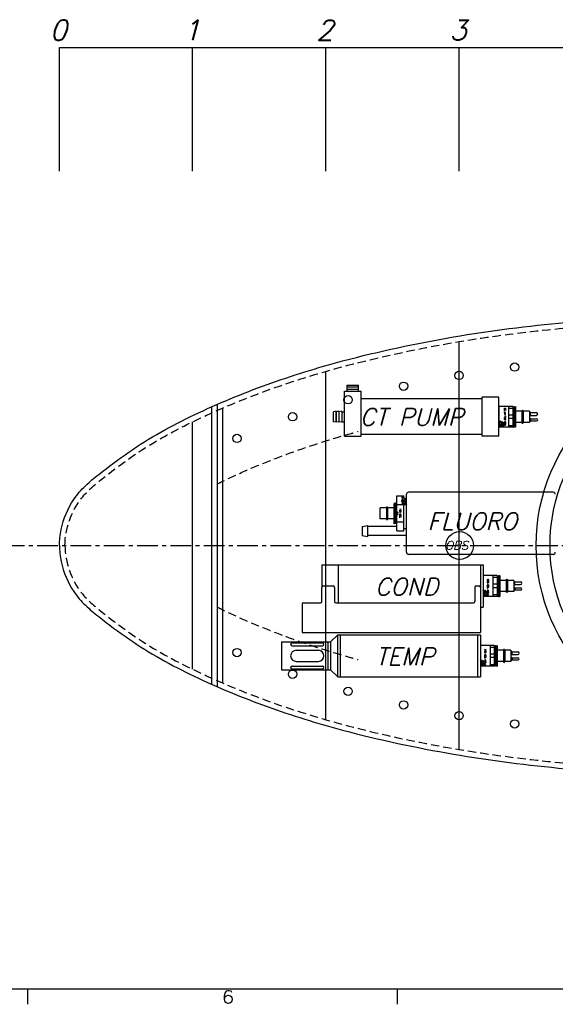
# Model space of a CAD drawing. Extents: x -181 to 162, y 84 to 272.
# Tile 11 of 85: x -98 to -74, y 85 to 129. Entities that reach past the tile are written whole.
import ezdxf
from ezdxf.enums import TextEntityAlignment as Align

# ---------------------------------------------------------------- set-up
doc = ezdxf.new("R2010")
doc.units = 0
doc.header["$LTSCALE"] = 1.5
doc.header["$MEASUREMENT"] = 0
doc.linetypes.add('CENTER', pattern=[2, 1.25, -0.25, 0.25, -0.25])
doc.linetypes.add('HIDDEN', pattern=[0.375, 0.25, -0.125])
doc.layers.get('0').update_dxf_attribs({"linetype": 'CONTINUOUS'})
doc.layers.get('DEFPOINTS').update_dxf_attribs({"linetype": 'CONTINUOUS'})
for name, color, linetype in [('DIM', 1, 'CONTINUOUS'), ('HULL', 7, 'CONTINUOUS'), ('SENSOR_C', 132, 'CONTINUOUS'), ('SENSOR_CT_PUMP', 201, 'CONTINUOUS'), ('SENSOR_FLUORO', 122, 'CONTINUOUS'), ('SENSOR_OBS', 11, 'CONTINUOUS'), ('SENSOR_T', 204, 'CONTINUOUS'), ('SPHERE_FORW', 7, 'CONTINUOUS'), ('STATION1', 134, 'CONTINUOUS'), ('STATION2', 136, 'CONTINUOUS'), ('STATION3', 138, 'CONTINUOUS'), ('TTLBOX', 111, 'CONTINUOUS')]:
    doc.layers.add(name, color=color, linetype=linetype)
doc.styles.add('78ROM', font='ROMAND', dxfattribs={"width": 0.75, "height": 0.078})
doc.styles.add('ENGR', font='Romans', dxfattribs={"oblique": 15})
doc.styles.add('ROMAND', font='Romand', dxfattribs={"height": 0.1})
doc.dimstyles.get("Standard").update_dxf_attribs({"dimtxt": 0.18, "dimasz": 0.18, "dimexe": 0.18, "dimexo": 0.0625, "dimgap": 0.09, "dimtad": 0, "dimtih": 1, "dimtoh": 1, "dimdec": 4, "dimzin": 0, "dimtxsty": 'STANDARD', "dimcen": 0.09, "dimazin": 3, "dimtfac": 1, "dimtdec": 4, "dimtofl": 0, "dimtmove": 0, "dimatfit": 3, "dimtolj": 1, "dimtzin": 0})

# ---------------------------------------------------------------- blocks, each defined once
blk = doc.blocks.new('BORDER')
at = {"layer": 'TTLBOX'}
for p, q in [((-20.75, 0), (0, 0)), ((-15.5625, 0), (-15.5625, -0.125)), ((-13.1337, 0), (-13.1337, -0.125))]:
    blk.add_line(p, q, dxfattribs=at)
at = {"layer": 'TTLBOX', "style": 'ROMAND'}
blk.add_text('6', height=0.1, dxfattribs=at).set_placement((-14.2454, -0.1161), align=Align.CENTER)
blk = doc.blocks.new('BBORDER')
at = {"layer": 'TTLBOX', "xscale": 0.7619047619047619, "yscale": 0.625, "zscale": 0.7619047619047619}
blk.add_blockref('BORDER', (0, 0), dxfattribs=at)
blk = doc.blocks.new('*X2')
at = {"color": 0}
for p, q in [((2.505, 2.152), (2.583, 2.23)), ((2.52, 2.255), (2.589, 2.324)), ((2.614, 2.26), (2.709, 2.355)), ((2.702, 2.26), (2.763, 2.322)), ((2.727, 2.197), (2.855, 2.325)), ((2.769, 2.15), (2.806, 2.187))]:
    blk.add_line(p, q, dxfattribs=at)
blk = doc.blocks.new('*D13')
at = {"color": 0, "linetype": 'BYBLOCK'}
for start, end in [(36.0828, 54.4378), (5.5622, 24.2706)]:
    blk.add_arc((-66.612, 105.266), 11.129, start, end, dxfattribs=at)
for points in [[(-60.237, 114.168), (-60.042, 114.471), (-61.047, 114.904)], [(-55.355, 106.353), (-55.715, 106.336), (-55.482, 105.266)]]:
    blk.add_solid(points, dxfattribs=at)
at = {"layer": 'DEFPOINTS', "color": 0, "linetype": 'BYBLOCK'}
for p in [(-60.173, 116.418), (-56.154, 109.072), (-100.578, 105.266), (-66.612, 105.266), (0.489, 105.266)]:
    blk.add_point(p, dxfattribs=at)
at = {"color": 0, "linetype": 'BYBLOCK', "insert": (-56.973, 110.831), "char_height": 0.9, "attachment_point": 5, "style": 'ENGR'}
blk.add_mtext('\\A1;60°', dxfattribs=at)
blk = doc.blocks.new('*D14')
at = {"color": 0, "linetype": 'BYBLOCK'}
for p, q in [((-46.001, 114.101), (-53.514, 123.522)), ((-47.049, 105.266), (-62.306, 105.266))]:
    blk.add_line(p, q, dxfattribs=at)
for centre, radius, start, end in [((-38.956, 105.266), 23.215, 128.9046, 153.9462), ((-38.956, 105.266), 23.215, 154.6242, 179.6668), ((-66.612, 105.266), 11.169, 335.7097, 354.4574), ((-66.612, 105.266), 11.169, 305.5426, 323.9394)]:
    blk.add_arc(centre, radius, start, end, dxfattribs=at)
for points in [[(-53.549, 123.35), (-53.521, 123.314), (-53.43, 123.417)], [(-62.148, 105.401), (-62.193, 105.401), (-62.171, 105.266)], [(-55.675, 104.196), (-55.315, 104.179), (-55.443, 105.266)], [(-60.022, 96.027), (-60.217, 96.33), (-61.027, 95.594)]]:
    blk.add_solid(points, dxfattribs=at)
at = {"layer": 'DEFPOINTS', "color": 0, "linetype": 'BYBLOCK'}
for p in [(-58.137, 118.344), (-45.943, 114.027), (-100.578, 105.266), (-66.612, 105.266), (-46.956, 105.266), (-38.956, 105.266), (-38.956, 105.266), (0.489, 105.266), (-58.056, 98.087), (-60.173, 94.114)]:
    blk.add_point(p, dxfattribs=at)
at = {"color": 0, "linetype": 'BYBLOCK', "attachment_point": 5, "style": 'ENGR'}
for s, insert, char_height in [('\\A1;51.4286°', (-59.872, 115.339), 0.1125), ('\\A1;60°', (-56.939, 99.682), 0.9)]:
    blk.add_mtext(s, dxfattribs=dict(at, insert=insert, char_height=char_height))

msp = doc.modelspace()

# ---------------------------------------------------------------- linework, layer by layer
at = {"layer": 'HULL', "color": 1}
for p, q in [((-96.57802, 127.68117), (-6.57802, 127.68117)), ((-96.57802, 122.1153), (-96.57802, 127.68117)), ((-90.57802, 122.1153), (-90.57802, 127.68117)), ((-84.57802, 122.1153), (-84.57802, 127.68117)), ((-78.57802, 122.1153), (-78.57802, 127.68117))]:
    msp.add_line(p, q, dxfattribs=at)
at = {"layer": 'HULL'}
for p, q in [((-89.72697, 111.50788), (-89.72697, 99.02405)), ((-89.47697, 111.61826), (-89.47697, 98.91366)), ((-89.22697, 111.45396), (-89.22697, 99.07797)), ((-96.57802, 105.27012), (-96.57802, 105.26181))]:
    msp.add_line(p, q, dxfattribs=at)
at = {"layer": 'HULL', "color": 1, "linetype": 'CENTER', "ltscale": 0.5}
msp.add_line((-100.57806, 105.26596), (0.48946, 105.26596), dxfattribs=at)
at = {"layer": 'HULL'}
for centre in [(-76.07806, 113.29807), (-78.57806, 112.92375), (-81.07806, 112.43911), (-83.57806, 111.82856), (-86.07806, 111.06165), (-88.57806, 110.08662), (-88.57806, 100.44531), (-86.07806, 99.47028), (-83.57806, 98.70337), (-81.07806, 98.09282), (-78.57806, 97.60817), (-76.07806, 97.23386)]:
    msp.add_circle(centre, 0.1875, dxfattribs=at)
for points, knots in [([(-96.57802, 105.27012), (-96.57402, 105.51094), (-96.54567, 105.75349), (-96.39302, 106.4702), (-96.20148, 106.93372), (-95.77609, 107.56596), (-95.59525, 107.77167), (-95.2119, 108.13952), (-95.00902, 108.30493), (-94.36185, 108.8148), (-93.91301, 109.15187), (-92.98454, 109.79332), (-92.50429, 110.09408), (-91.51916, 110.64847), (-91.01581, 110.90459), (-89.43475, 111.65991), (-88.33632, 112.11239), (-86.10291, 112.91787), (-84.96838, 113.2684), (-82.17932, 114.01541), (-80.51404, 114.36808), (-77.16347, 114.9411), (-75.47632, 115.15379), (-72.09576, 115.47027), (-70.40239, 115.58133), (-67.01223, 115.72055), (-65.31699, 115.74673), (-63.48305, 115.76058), (-63.34296, 115.76157), (-63.20288, 115.7625)], [0, 0, 0, 0, 0.67198105, 0.67198105, 2.01594316, 2.01594316, 2.7725624, 2.7725624, 3.52918163, 3.52918163, 5.20334001, 5.20334001, 6.87749839, 6.87749839, 8.55165677, 8.55165677, 12.08932424, 12.08932424, 15.6269917, 15.6269917, 20.70402292, 20.70402292, 25.78105413, 25.78105413, 30.85808535, 30.85808535, 35.93511657, 35.93511657, 36.35501756, 36.35501756, 36.35501756, 36.35501756]), ([(-96.57802, 105.26181), (-96.57402, 105.02099), (-96.54567, 104.77843), (-96.39302, 104.06172), (-96.20148, 103.59821), (-95.77609, 102.96597), (-95.59525, 102.76026), (-95.2119, 102.39241), (-95.00902, 102.227), (-94.36185, 101.71713), (-93.91301, 101.38006), (-92.98454, 100.73861), (-92.50429, 100.43785), (-91.51916, 99.88346), (-91.01581, 99.62734), (-89.43475, 98.87202), (-88.33632, 98.41953), (-86.10291, 97.61406), (-84.96838, 97.26352), (-82.17932, 96.51652), (-80.51404, 96.16385), (-77.16347, 95.59083), (-75.47632, 95.37813), (-72.09576, 95.06166), (-70.40239, 94.9506), (-67.01223, 94.81138), (-65.31699, 94.78519), (-63.48317, 94.77135), (-63.3432, 94.77036), (-63.20323, 94.76943)], [0, 0, 0, 0, 0.67198105, 0.67198105, 2.01594316, 2.01594316, 2.7725624, 2.7725624, 3.52918163, 3.52918163, 5.20334001, 5.20334001, 6.87749839, 6.87749839, 8.55165677, 8.55165677, 12.08932424, 12.08932424, 15.6269917, 15.6269917, 20.70402292, 20.70402292, 25.78105413, 25.78105413, 30.85808535, 30.85808535, 35.93511657, 35.93511657, 36.35466708, 36.35466708, 36.35466708, 36.35466708])]:
    msp.add_open_spline(points, degree=3, knots=knots, dxfattribs=at)
at = {"layer": 'HULL', "linetype": 'HIDDEN'}
for points, knots in [([(-96.32806, 105.26596), (-96.31556, 106.01859), (-95.88399, 107.27653), (-94.29825, 108.56372), (-92.65866, 109.76206), (-90.6153, 110.84745), (-88.60262, 111.7388), (-86.5965, 112.4898), (-83.94028, 113.32352), (-80.60665, 114.11775), (-76.59485, 114.78772), (-72.58503, 115.19292), (-68.12332, 115.45975), (-64.99518, 115.50102), (-63.20288, 115.51243)], [0, 0, 0, 0, 2.25818511, 3.62379853, 6.07663362, 8.35437373, 10.5434603, 12.67946123, 14.77633987, 18.89227232, 22.94799667, 26.96998623, 30.97717976, 36.35343975, 36.35343975, 36.35343975, 36.35343975]), ([(-89.47697, 108.03457), (-89.37886, 108.08326), (-89.27981, 108.13163), (-88.81682, 108.35442), (-88.44856, 108.52215), (-87.32916, 109.00611), (-86.5638, 109.30347), (-85.01277, 109.84578), (-84.22408, 110.09153), (-83.32278, 110.34325), (-83.22174, 110.37106), (-83.12052, 110.39853)], [8.09523109, 8.09523109, 8.09523109, 8.09523109, 8.4622942, 8.4622942, 9.79733402, 9.79733402, 12.46741367, 12.46741367, 15.13749331, 15.13749331, 15.47385143, 15.47385143, 15.47385143, 15.47385143]), ([(-96.32806, 105.26596), (-96.31556, 104.51334), (-95.88399, 103.2554), (-94.29825, 101.96821), (-92.65866, 100.76987), (-90.6153, 99.68448), (-88.60262, 98.79313), (-86.5965, 98.04213), (-83.94028, 97.2084), (-80.60665, 96.41418), (-76.59485, 95.74421), (-72.58503, 95.33901), (-68.12343, 95.07218), (-64.99542, 95.03091), (-63.20323, 95.0195)], [0, 0, 0, 0, 2.25818511, 3.62379853, 6.07663362, 8.35437373, 10.5434603, 12.67946123, 14.77633987, 18.89227232, 22.94799667, 26.96998623, 30.97717976, 36.35308902, 36.35308902, 36.35308902, 36.35308902]), ([(-89.47697, 102.49736), (-89.37886, 102.44867), (-89.27981, 102.4003), (-88.81682, 102.17751), (-88.44856, 102.00978), (-87.32916, 101.52582), (-86.5638, 101.22846), (-85.01277, 100.68615), (-84.22408, 100.4404), (-83.32537, 100.1894), (-83.22694, 100.1623), (-83.12832, 100.13552)], [8.09523109, 8.09523109, 8.09523109, 8.09523109, 8.4622942, 8.4622942, 9.79733402, 9.79733402, 12.46741367, 12.46741367, 15.13749331, 15.13749331, 15.46520936, 15.46520936, 15.46520936, 15.46520936])]:
    msp.add_open_spline(points, degree=3, knots=knots, dxfattribs=at)
at = {"layer": 'SENSOR_C'}
for p, q in [((-84.75927, 104.39596), (-77.49527, 104.39596)), ((-84.75927, 104.39596), (-84.75927, 103.38346)), ((-84.00927, 102.68392), (-84.00927, 104.39596)), ((-77.62027, 104.39596), (-77.62027, 102.49596)), ((-77.49527, 104.39596), (-77.49527, 102.49596)), ((-77.49527, 103.91471), (-77.49527, 102.97721)), ((-76.87027, 103.91471), (-77.49527, 103.91471)), ((-77.05777, 103.91471), (-77.05777, 102.97721)), ((-77.05777, 103.83516), (-76.87027, 103.83516)), ((-76.87027, 103.91471), (-76.87027, 102.97721)), ((-76.87027, 103.91396), (-76.84813, 103.87561)), ((-76.84813, 103.87561), (-76.83902, 103.87561)), ((-76.83902, 103.87561), (-76.81688, 103.91396)), ((-76.81688, 103.91396), (-76.80777, 103.91396)), ((-76.80777, 103.91396), (-76.78563, 103.87561)), ((-76.78563, 103.87561), (-76.77652, 103.87561)), ((-76.77652, 103.87561), (-76.75438, 103.91396)), ((-76.75438, 103.91396), (-76.74527, 103.91396)), ((-76.74527, 103.91396), (-76.74527, 102.97796)), ((-84.75927, 102.74642), (-84.75927, 103.38346)), ((-84.69677, 103.44596), (-84.24967, 103.44596)), ((-84.18717, 103.38346), (-84.18717, 102.74642)), ((-77.87027, 103.38346), (-77.87027, 102.74642)), ((-77.80777, 103.44596), (-77.68277, 103.44596)), ((-77.62027, 103.38346), (-77.62027, 101.35596)), ((-77.49527, 103.69531), (-77.49527, 103.22726)), ((-76.87027, 103.52527), (-77.05777, 103.52527)), ((-76.87027, 103.36666), (-77.05777, 103.36666)), ((-76.46127, 103.69696), (-76.74527, 103.69696)), ((-76.46127, 103.69696), (-76.46127, 103.19496)), ((-76.12027, 103.69696), (-76.40127, 103.69696)), ((-76.40127, 103.69696), (-76.40127, 103.19496)), ((-76.12027, 103.69696), (-76.12027, 103.19496)), ((-76.08527, 103.64946), (-76.12027, 103.64946)), ((-76.08527, 103.49246), (-76.12027, 103.49246)), ((-76.12027, 103.37296), (-76.08527, 103.37296)), ((-76.08527, 103.49246), (-76.08527, 103.64946)), ((-76.07027, 103.63346), (-76.08527, 103.64946)), ((-76.07027, 103.50846), (-76.08527, 103.49246)), ((-76.08527, 103.37296), (-76.08527, 103.24896)), ((-76.07027, 103.35696), (-76.08527, 103.37296)), ((-76.07027, 103.50846), (-76.07027, 103.63346)), ((-76.07027, 103.63346), (-75.81277, 103.63346)), ((-76.07027, 103.50846), (-75.81277, 103.50846)), ((-76.07027, 103.35696), (-76.07027, 103.26496)), ((-76.07027, 103.35696), (-75.79627, 103.35696)), ((-77.38127, 103.16696), (-77.49527, 103.16696)), ((-76.87027, 102.97721), (-77.49527, 102.97721)), ((-77.38127, 103.02296), (-77.49127, 103.02296)), ((-77.49127, 102.98128), (-77.4872, 102.97721)), ((-77.38127, 103.16696), (-77.38127, 103.02296)), ((-77.05777, 103.05677), (-76.87027, 103.05677)), ((-76.87027, 102.97796), (-76.84813, 103.01631)), ((-76.84813, 103.01631), (-76.83902, 103.01631)), ((-76.83902, 103.01631), (-76.81688, 102.97796)), ((-76.81688, 102.97796), (-76.80777, 102.97796)), ((-76.80777, 102.97796), (-76.78563, 103.01631)), ((-76.78563, 103.01631), (-76.77652, 103.01631)), ((-76.77652, 103.01631), (-76.75438, 102.97796)), ((-76.75438, 102.97796), (-76.74527, 102.97796)), ((-76.46127, 103.19496), (-76.74527, 103.19496)), ((-76.12027, 103.19496), (-76.40127, 103.19496)), ((-76.12027, 103.24896), (-76.08527, 103.24896)), ((-76.07027, 103.26496), (-76.08527, 103.24896)), ((-76.07027, 103.26496), (-75.79627, 103.26496)), ((-85.65027, 102.62142), (-85.65027, 101.35596)), ((-85.58777, 102.68392), (-84.82177, 102.68392)), ((-84.12467, 102.68392), (-77.93277, 102.68392)), ((-77.62027, 102.49596), (-77.49527, 102.49596)), ((-85.65027, 101.35596), (-77.62027, 101.35596))]:
    msp.add_line(p, q, dxfattribs=at)
at = {"layer": 'SENSOR_C', "color": 5}
for p, q in [((-76.87027, 103.78314), (-76.84357, 103.01631)), ((-76.84357, 103.87561), (-76.81232, 102.97796)), ((-76.81232, 103.91396), (-76.78107, 103.01631)), ((-76.78107, 103.87561), (-76.74982, 102.97796)), ((-76.74982, 103.91396), (-76.74527, 103.78314))]:
    msp.add_line(p, q, dxfattribs=at)
at = {"layer": 'SENSOR_C', "color": 7}
for p, q in [((-77.48985, 103.24503), (-77.41178, 103.16696)), ((-77.44456, 103.02296), (-77.39881, 102.97721)), ((-77.38643, 103.22999), (-77.31796, 103.16153)), ((-77.38127, 103.13645), (-77.28634, 103.04152)), ((-77.38127, 103.04806), (-77.32008, 102.98687))]:
    msp.add_line(p, q, dxfattribs=at)
at = {"layer": 'SENSOR_C', "color": 7, "const_width": 0.0533}
msp.add_lwpolyline([(-77.45556, 103.12205, 1), (-77.45556, 103.06789, 1)], format="xyb", close=True, dxfattribs=at)
at = {"layer": 'SENSOR_C', "color": 5}
msp.add_lwpolyline([(-77.49527, 103.23192), (-77.48148, 103.2653), (-77.44218, 103.23781), (-77.41467, 103.25744), (-77.39108, 103.23192), (-77.30069, 103.1946), (-77.32427, 103.14944), (-77.26335, 103.07874), (-77.32034, 102.98645), (-77.31834, 102.97721)], dxfattribs=at)
at = {"layer": 'SENSOR_C'}
for centre, radius, start, end in [((-76.43127, 103.70571), 0.03125, 343.739795, 196.260205), ((-84.69677, 103.38346), 0.0625, 90, 180), ((-84.24967, 103.38346), 0.0625, 0, 90), ((-77.80777, 103.38346), 0.0625, 90, 180), ((-77.68277, 103.38346), 0.0625, 0, 90), ((-75.81277, 103.57096), 0.0625, 270, 90), ((-75.79627, 103.31096), 0.046, 270, 90), ((-76.43127, 103.18621), 0.03125, 163.739795, 16.260205), ((-85.58777, 102.62142), 0.0625, 90, 180), ((-84.82177, 102.74642), 0.0625, 270, 0), ((-84.12467, 102.74642), 0.0625, 180, 270), ((-77.93277, 102.74642), 0.0625, 270, 0)]:
    msp.add_arc(centre, radius, start, end, dxfattribs=at)
at = {"layer": 'SENSOR_CT_PUMP'}
for p, q in [((-83.74142, 112.21745), (-82.99142, 112.21745)), ((-83.74142, 110.18745), (-83.74142, 112.21745)), ((-83.61642, 112.21745), (-83.61642, 112.4841)), ((-83.61642, 112.4841), (-83.11642, 112.4841)), ((-83.61642, 112.40379), (-83.11642, 112.40379)), ((-83.61642, 112.3091), (-83.11642, 112.3091)), ((-83.11642, 112.21745), (-83.11642, 112.4841)), ((-82.99142, 110.18745), (-82.99142, 112.21745)), ((-77.53642, 111.86245), (-82.99142, 111.86245)), ((-76.78642, 111.93745), (-77.53642, 111.93745)), ((-77.53642, 110.18745), (-77.53642, 111.93745)), ((-76.78642, 110.18745), (-76.78642, 111.93745)), ((-84.11642, 111.31245), (-84.24142, 111.2904)), ((-84.24142, 110.83449), (-84.24142, 111.2904)), ((-83.99142, 111.31245), (-84.11642, 111.2904)), ((-84.11642, 111.31245), (-84.11642, 110.81245)), ((-84.11642, 110.83449), (-84.11642, 111.2904)), ((-83.86642, 111.31245), (-83.99142, 111.2904)), ((-83.99142, 111.31245), (-83.99142, 110.81245)), ((-83.86642, 111.31245), (-83.86642, 110.81245)), ((-83.86642, 111.2904), (-83.74142, 111.2904)), ((-76.16142, 111.5312), (-76.78642, 111.5312)), ((-76.78642, 111.5312), (-76.78642, 110.5937)), ((-76.34892, 111.5312), (-76.34892, 110.5937)), ((-76.34892, 111.45164), (-76.16142, 111.45164)), ((-76.16142, 111.5312), (-76.16142, 110.5937)), ((-76.16142, 111.53045), (-76.13928, 111.4921)), ((-76.13928, 111.4921), (-76.13017, 111.4921)), ((-76.13017, 111.4921), (-76.10803, 111.53045)), ((-76.10803, 111.53045), (-76.09892, 111.53045)), ((-76.09892, 111.53045), (-76.07678, 111.4921)), ((-76.07678, 111.4921), (-76.06767, 111.4921)), ((-76.06767, 111.4921), (-76.04553, 111.53045)), ((-76.04553, 111.53045), (-76.03642, 111.53045)), ((-76.03642, 111.53045), (-76.03642, 110.59445)), ((-75.75242, 111.31345), (-76.03642, 111.31345)), ((-75.75242, 111.31345), (-75.75242, 110.81145)), ((-75.41142, 111.31345), (-75.69242, 111.31345)), ((-75.69242, 111.31345), (-75.69242, 110.81145)), ((-75.41142, 111.31345), (-75.41142, 110.81145)), ((-75.37642, 111.26595), (-75.41142, 111.26595)), ((-75.37642, 111.10895), (-75.37642, 111.26595)), ((-75.36142, 111.24995), (-75.37642, 111.26595)), ((-84.11642, 110.81245), (-84.24142, 110.83449)), ((-83.99142, 110.81245), (-84.11642, 110.83449)), ((-83.86642, 110.81245), (-83.99142, 110.83449)), ((-83.86642, 110.83449), (-83.74142, 110.83449)), ((-76.78101, 110.86151), (-76.70294, 110.78345)), ((-76.67758, 110.84647), (-76.60912, 110.77801)), ((-76.16142, 111.14175), (-76.34892, 111.14175)), ((-76.16142, 110.98314), (-76.34892, 110.98314)), ((-75.37642, 111.10895), (-75.41142, 111.10895)), ((-75.41142, 110.98945), (-75.37642, 110.98945)), ((-75.41142, 110.86545), (-75.37642, 110.86545)), ((-75.36142, 111.12495), (-75.37642, 111.10895)), ((-75.36142, 110.97345), (-75.37642, 110.98945)), ((-75.37642, 110.98945), (-75.37642, 110.86545)), ((-75.36142, 110.88145), (-75.37642, 110.86545)), ((-75.36142, 111.12495), (-75.36142, 111.24995)), ((-75.36142, 111.24995), (-75.10392, 111.24995)), ((-75.36142, 111.12495), (-75.10392, 111.12495)), ((-75.36142, 110.97345), (-75.08742, 110.97345)), ((-75.36142, 110.97345), (-75.36142, 110.88145)), ((-75.36142, 110.88145), (-75.08742, 110.88145)), ((-76.67242, 110.78345), (-76.78642, 110.78345)), ((-76.16142, 110.5937), (-76.78642, 110.5937)), ((-76.67242, 110.63945), (-76.78242, 110.63945)), ((-76.78242, 110.59776), (-76.77836, 110.5937)), ((-76.73572, 110.63945), (-76.68997, 110.5937)), ((-76.67242, 110.78345), (-76.67242, 110.63945)), ((-76.67242, 110.75293), (-76.57749, 110.658)), ((-76.67242, 110.66454), (-76.61124, 110.60335)), ((-76.34892, 110.67325), (-76.16142, 110.67325)), ((-76.16142, 110.59445), (-76.13928, 110.6328)), ((-76.13928, 110.6328), (-76.13017, 110.6328)), ((-76.13017, 110.6328), (-76.10803, 110.59445)), ((-76.10803, 110.59445), (-76.09892, 110.59445)), ((-76.09892, 110.59445), (-76.07678, 110.6328)), ((-76.07678, 110.6328), (-76.06767, 110.6328)), ((-76.06767, 110.6328), (-76.04553, 110.59445)), ((-76.04553, 110.59445), (-76.03642, 110.59445)), ((-75.75242, 110.81145), (-76.03642, 110.81145)), ((-75.41142, 110.81145), (-75.69242, 110.81145)), ((-83.74142, 110.18745), (-82.99142, 110.18745)), ((-77.53642, 110.26245), (-82.99142, 110.26245)), ((-76.78642, 110.18745), (-77.53642, 110.18745))]:
    msp.add_line(p, q, dxfattribs=at)
at = {"layer": 'SENSOR_CT_PUMP', "color": 5}
for p, q in [((-76.16142, 111.39962), (-76.13473, 110.6328)), ((-76.13473, 111.4921), (-76.10348, 110.59445)), ((-76.10348, 111.53045), (-76.07223, 110.6328)), ((-76.07223, 111.4921), (-76.04098, 110.59445)), ((-76.04098, 111.53045), (-76.03642, 111.39962))]:
    msp.add_line(p, q, dxfattribs=at)
msp.add_lwpolyline([(-76.78642, 110.8484), (-76.77264, 110.88178), (-76.73333, 110.85429), (-76.70582, 110.87393), (-76.68224, 110.8484), (-76.59185, 110.81109), (-76.61543, 110.76592), (-76.55451, 110.69522), (-76.6115, 110.60293), (-76.6095, 110.5937)], dxfattribs=at)
at = {"layer": 'SENSOR_CT_PUMP', "color": 7, "const_width": 0.0533}
msp.add_lwpolyline([(-76.74672, 110.73853, 1), (-76.74672, 110.68437, 1)], format="xyb", close=True, dxfattribs=at)
at = {"layer": 'SENSOR_CT_PUMP'}
for centre, radius, start, end in [((-75.72242, 111.3222), 0.03125, 343.739795, 196.260205), ((-75.10392, 111.18745), 0.0625, 270, 90), ((-75.08742, 110.92745), 0.046, 270, 90), ((-75.72242, 110.8027), 0.03125, 163.739795, 16.260205)]:
    msp.add_arc(centre, radius, start, end, dxfattribs=at)
at = {"layer": 'SENSOR_FLUORO'}
for p, q in [((-81.38485, 107.50777), (-81.07285, 107.50777)), ((-81.38485, 105.92006), (-81.38485, 107.50777)), ((-81.07285, 107.46155), (-81.07285, 107.50777)), ((-81.07285, 107.40142), (-81.07285, 107.46155)), ((-81.07285, 107.40142), (-80.95185, 107.40142)), ((-81.06185, 107.17892), (-81.06185, 107.32292)), ((-81.06185, 107.32292), (-80.95185, 107.32292)), ((-80.95185, 107.32292), (-80.95185, 107.40142)), ((-80.95185, 107.17892), (-80.95185, 107.32292)), ((-80.94785, 104.95971), (-80.94785, 107.57221)), ((-74.3416, 107.66596), (-80.8541, 107.66596)), ((-82.13385, 106.46042), (-82.13385, 106.96742)), ((-81.85285, 106.96742), (-82.13385, 106.96742)), ((-81.85285, 106.96742), (-81.85285, 106.46042)), ((-81.50985, 106.96742), (-81.79085, 106.96742)), ((-81.79085, 106.46042), (-81.79085, 106.96742)), ((-81.50985, 106.24592), (-81.50985, 107.14357)), ((-81.38485, 107.11084), (-81.07285, 107.11084)), ((-81.07285, 105.92006), (-81.07285, 107.12256)), ((-81.06185, 107.17892), (-80.94785, 107.17892)), ((-80.94785, 107.11396), (-80.94785, 107.17892)), ((-80.94785, 106.02642), (-80.94785, 107.11396)), ((-81.85285, 106.46042), (-82.13385, 106.46042)), ((-81.50985, 106.46042), (-81.79085, 106.46042)), ((-82.94785, 106.12374), (-82.69785, 106.16782)), ((-82.94785, 106.12374), (-82.94785, 105.72374)), ((-82.69785, 106.16782), (-82.69785, 105.67966)), ((-81.38485, 106.12374), (-82.69785, 106.12374)), ((-81.07285, 106.31699), (-81.38485, 106.31699)), ((-81.07285, 106.02642), (-80.94785, 106.02642)), ((-82.94785, 105.72374), (-82.69785, 105.67966)), ((-80.94785, 105.72374), (-82.69785, 105.72374)), ((-81.38485, 105.92006), (-81.07285, 105.92006)), ((-74.3416, 104.86596), (-80.8541, 104.86596))]:
    msp.add_line(p, q, dxfattribs=at)
at = {"layer": 'SENSOR_FLUORO', "color": 5}
for p, q in [((-81.47405, 106.28427), (-81.5053, 107.14357)), ((-81.4428, 106.24592), (-81.47405, 107.18192)), ((-81.41155, 106.28427), (-81.4428, 107.14357)), ((-81.38485, 106.38233), (-81.41155, 107.18192)), ((-81.5053, 106.24592), (-81.50985, 106.38233))]:
    msp.add_line(p, q, dxfattribs=at)
at = {"layer": 'SENSOR_FLUORO', "color": 7}
msp.add_lwpolyline([(-80.94785, 107.11396), (-80.96164, 107.08058), (-81.00094, 107.10807), (-81.02845, 107.08843), (-81.05204, 107.11396), (-81.14243, 107.15127), (-81.11885, 107.19644), (-81.17977, 107.26714), (-81.12278, 107.35943), (-81.1385, 107.43209), (-81.11295, 107.47137), (-81.07285, 107.46155)], dxfattribs=at)
at = {"layer": 'SENSOR_FLUORO', "color": 7, "const_width": 0.05852}
msp.add_lwpolyline([(-80.98207, 107.22118, 1), (-80.98207, 107.28063, 1)], format="xyb", close=True, dxfattribs=at)
at = {"layer": 'SENSOR_FLUORO'}
for points in [[(-81.38485, 107.14357), (-81.40699, 107.18192), (-81.4161, 107.18192), (-81.43824, 107.14357), (-81.44735, 107.14357), (-81.46949, 107.18192), (-81.4786, 107.18192), (-81.50074, 107.14357), (-81.50985, 107.14357)], [(-81.38485, 106.24592), (-81.40699, 106.28427), (-81.4161, 106.28427), (-81.43824, 106.24592), (-81.44735, 106.24592), (-81.46949, 106.28427), (-81.4786, 106.28427), (-81.50074, 106.24592), (-81.50985, 106.24592)]]:
    msp.add_lwpolyline(points, dxfattribs=at)
for centre, radius, start, end in [((-80.8541, 107.57221), 0.09375, 90, 180), ((-74.3416, 107.57221), 0.09375, 0, 90), ((-81.82185, 106.96742), 0.031, 0, 180), ((-81.82185, 106.46042), 0.031, 180, 0), ((-81.38485, 106.71392), 0.0625, 270, 90), ((-80.8541, 104.95971), 0.09375, 180, 270), ((-74.3416, 104.95971), 0.09375, 270, 0)]:
    msp.add_arc(centre, radius, start, end, dxfattribs=at)
at = {"layer": 'SENSOR_OBS'}
msp.add_circle((-78.55367, 105.26596), 0.625, dxfattribs=at)
at = {"layer": 'SENSOR_T'}
for p, q in [((-84.37166, 100.92339), (-84.04666, 101.24839)), ((-84.04666, 101.24839), (-77.62166, 101.24839)), ((-84.04666, 99.34839), (-84.04666, 101.24839)), ((-83.92166, 99.34839), (-83.92166, 101.24839)), ((-77.74666, 101.24839), (-77.74666, 99.34839)), ((-77.62166, 101.24839), (-77.62166, 99.34839)), ((-86.57166, 100.92339), (-84.37166, 100.92339)), ((-86.57166, 100.92339), (-86.57166, 99.67339)), ((-86.16559, 100.81857), (-86.16559, 100.81857)), ((-86.10309, 100.88107), (-84.72809, 100.88107)), ((-86.10309, 100.75607), (-84.72809, 100.75607)), ((-84.66559, 100.81857), (-84.66559, 100.81857)), ((-84.49666, 100.92339), (-84.49666, 99.67339)), ((-84.37166, 100.92339), (-84.37166, 99.67339)), ((-77.62166, 100.76714), (-77.62166, 99.82964)), ((-76.99666, 100.76714), (-77.62166, 100.76714)), ((-77.18416, 100.76714), (-77.18416, 99.82964)), ((-77.18416, 100.68759), (-76.99666, 100.68759)), ((-76.99666, 100.76714), (-76.99666, 99.82964)), ((-76.99666, 100.76639), (-76.97452, 100.72804)), ((-76.97452, 100.72804), (-76.96541, 100.72804)), ((-76.96541, 100.72804), (-76.94327, 100.76639)), ((-76.94327, 100.76639), (-76.93416, 100.76639)), ((-76.93416, 100.76639), (-76.91202, 100.72804)), ((-76.91202, 100.72804), (-76.90291, 100.72804)), ((-76.90291, 100.72804), (-76.88077, 100.76639)), ((-76.88077, 100.76639), (-76.87166, 100.76639)), ((-76.87166, 100.76639), (-76.87166, 99.83039)), ((-85.91559, 100.54839), (-84.91559, 100.54839)), ((-77.62166, 100.54774), (-77.62166, 100.07969)), ((-76.99666, 100.3777), (-77.18416, 100.3777)), ((-76.99666, 100.21909), (-77.18416, 100.21909)), ((-76.58766, 100.54939), (-76.87166, 100.54939)), ((-76.58766, 100.54939), (-76.58766, 100.04739)), ((-76.52766, 100.54939), (-76.52766, 100.04739)), ((-76.24666, 100.54939), (-76.52766, 100.54939)), ((-76.24666, 100.54939), (-76.24666, 100.04739)), ((-76.21166, 100.50189), (-76.24666, 100.50189)), ((-76.21166, 100.34489), (-76.24666, 100.34489)), ((-76.24666, 100.22539), (-76.21166, 100.22539)), ((-76.19666, 100.48589), (-76.21166, 100.50189)), ((-76.21166, 100.34489), (-76.21166, 100.50189)), ((-76.19666, 100.36089), (-76.21166, 100.34489)), ((-76.19666, 100.20939), (-76.21166, 100.22539)), ((-76.21166, 100.22539), (-76.21166, 100.10139)), ((-76.19666, 100.48589), (-75.93916, 100.48589)), ((-76.19666, 100.36089), (-76.19666, 100.48589)), ((-76.19666, 100.36089), (-75.93916, 100.36089)), ((-76.19666, 100.20939), (-75.92266, 100.20939)), ((-76.19666, 100.20939), (-76.19666, 100.11739)), ((-86.16559, 99.77821), (-86.16559, 99.77821)), ((-86.10309, 99.84071), (-84.72809, 99.84071)), ((-85.91559, 100.04839), (-84.91559, 100.04839)), ((-84.66559, 99.77821), (-84.66559, 99.77821)), ((-77.50766, 100.01939), (-77.62166, 100.01939)), ((-76.99666, 99.82964), (-77.62166, 99.82964)), ((-77.50766, 99.87539), (-77.61766, 99.87539)), ((-77.61766, 99.83371), (-77.61359, 99.82964)), ((-77.50766, 100.01939), (-77.50766, 99.87539)), ((-77.18416, 99.9092), (-76.99666, 99.9092)), ((-76.99666, 99.83039), (-76.97452, 99.86874)), ((-76.97452, 99.86874), (-76.96541, 99.86874)), ((-76.96541, 99.86874), (-76.94327, 99.83039)), ((-76.94327, 99.83039), (-76.93416, 99.83039)), ((-76.93416, 99.83039), (-76.91202, 99.86874)), ((-76.91202, 99.86874), (-76.90291, 99.86874)), ((-76.90291, 99.86874), (-76.88077, 99.83039)), ((-76.88077, 99.83039), (-76.87166, 99.83039)), ((-76.58766, 100.04739), (-76.87166, 100.04739)), ((-76.24666, 100.04739), (-76.52766, 100.04739)), ((-76.24666, 100.10139), (-76.21166, 100.10139)), ((-76.19666, 100.11739), (-76.21166, 100.10139)), ((-76.19666, 100.11739), (-75.92266, 100.11739)), ((-86.57166, 99.67339), (-84.37166, 99.67339)), ((-86.10309, 99.71571), (-84.72809, 99.71571)), ((-84.37166, 99.67339), (-84.04666, 99.34839)), ((-84.04666, 99.34839), (-77.62166, 99.34839))]:
    msp.add_line(p, q, dxfattribs=at)
at = {"layer": 'SENSOR_T', "color": 5}
for p, q in [((-76.99666, 100.63557), (-76.96996, 99.86874)), ((-76.96996, 100.72804), (-76.93871, 99.83039)), ((-76.93871, 100.76639), (-76.90746, 99.86874)), ((-76.90746, 100.72804), (-76.87621, 99.83039)), ((-76.87621, 100.76639), (-76.87166, 100.63557))]:
    msp.add_line(p, q, dxfattribs=at)
at = {"layer": 'SENSOR_T', "color": 7}
for p, q in [((-77.61624, 100.09746), (-77.53818, 100.01939)), ((-77.57095, 99.87539), (-77.5252, 99.82964)), ((-77.51282, 100.08242), (-77.44435, 100.01396)), ((-77.50766, 99.98888), (-77.41273, 99.89395)), ((-77.50766, 99.90049), (-77.44647, 99.8393))]:
    msp.add_line(p, q, dxfattribs=at)
at = {"layer": 'SENSOR_T', "color": 7, "const_width": 0.0533}
msp.add_lwpolyline([(-77.58195, 99.97448, 1), (-77.58195, 99.92032, 1)], format="xyb", close=True, dxfattribs=at)
at = {"layer": 'SENSOR_T', "color": 5}
msp.add_lwpolyline([(-77.62166, 100.08435), (-77.60787, 100.11773), (-77.56857, 100.09024), (-77.54106, 100.10987), (-77.51748, 100.08435), (-77.42708, 100.04703), (-77.45066, 100.00187), (-77.38974, 99.93117), (-77.44673, 99.83888), (-77.44473, 99.82964)], dxfattribs=at)
at = {"layer": 'SENSOR_T'}
for centre, radius, start, end in [((-86.10309, 100.81857), 0.0625, 90, 180), ((-86.10309, 100.81857), 0.0625, 180, 270), ((-84.72809, 100.81857), 0.0625, 0, 90), ((-84.72809, 100.81857), 0.0625, 270, 0), ((-85.91559, 100.29839), 0.25, 90, 270), ((-84.91559, 100.29839), 0.25, 270, 90), ((-76.55766, 100.55814), 0.03125, 343.739795, 196.260205), ((-75.93916, 100.42339), 0.0625, 270, 90), ((-75.92266, 100.16339), 0.046, 270, 90), ((-86.10309, 99.77821), 0.0625, 90, 180), ((-86.10309, 99.77821), 0.0625, 180, 270), ((-84.72809, 99.77821), 0.0625, 0, 90), ((-84.72809, 99.77821), 0.0625, 270, 0), ((-76.55766, 100.03864), 0.03125, 163.739795, 16.260205)]:
    msp.add_arc(centre, radius, start, end, dxfattribs=at)
at = {"layer": 'SPHERE_FORW'}
for radius in [8.5, 7.875]:
    msp.add_circle((-66.61178, 105.26596), radius, dxfattribs=at)
at = {"layer": 'STATION1'}
msp.add_line((-90.57802, 99.70425), (-90.57802, 110.83598), dxfattribs=at)
at = {"layer": 'STATION2'}
msp.add_line((-84.57802, 97.43426), (-84.57802, 113.10597), dxfattribs=at)
at = {"layer": 'STATION3'}
msp.add_line((-78.57802, 96.08679), (-78.57802, 114.44514), dxfattribs=at)

# ---------------------------------------------------------------- block references
at = {"layer": 'SENSOR_FLUORO', "rotation": 90}
msp.add_blockref('*X2', (-78.80152, 104.59555), dxfattribs=at)
at = {"layer": 'TTLBOX', "xscale": 9, "yscale": 9, "zscale": 9}
msp.add_blockref('BBORDER', (8.69708, 85.31534), dxfattribs=at)

# ---------------------------------------------------------------- texts
at = {"layer": 'HULL', "color": 1, "style": 'ENGR', "oblique": 15}
for s, p in [('0', (-97.00794, 128.02228)), ('1', (-91.00794, 128.02228)), ('2', (-85.00794, 128.02228)), ('3', (-79.00794, 128.02228))]:
    msp.add_text(s, height=0.9, dxfattribs=at).set_placement(p)
at = {"layer": 'SENSOR_C', "style": 'ENGR', "oblique": 15}
msp.add_text('COND', height=0.7695, dxfattribs=at).set_placement((-82.35433, 103.0315))
at = {"layer": 'SENSOR_C', "color": 7, "style": '78ROM', "width": 0.75}
msp.add_text('XSG-BCL-HP', height=0.078, rotation=270, dxfattribs=at).set_placement((-77.27652, 103.44596), align=Align.MIDDLE)
at = {"layer": 'SENSOR_CT_PUMP', "style": 'ENGR', "oblique": 15}
msp.add_text('CT PUMP', height=0.7695, dxfattribs=at).set_placement((-83.04198, 110.6678))
at = {"layer": 'SENSOR_CT_PUMP', "color": 7, "style": '78ROM', "width": 0.75}
msp.add_text('XSG-BCL-HP SS', height=0.078, rotation=90, dxfattribs=at).set_placement((-76.51074, 111.06245), align=Align.MIDDLE)
at = {"layer": 'SENSOR_FLUORO', "style": '78ROM', "width": 0.75}
msp.add_text('VSG-BCL', height=0.078, rotation=270, dxfattribs=at).set_placement((-81.22885, 106.71392), align=Align.MIDDLE)
at = {"layer": 'SENSOR_FLUORO', "style": 'ENGR', "oblique": 15}
msp.add_text('FLUORO', height=0.7695, dxfattribs=at).set_placement((-79.99218, 105.96984))
at = {"layer": 'SENSOR_OBS', "style": 'ENGR', "oblique": 15}
msp.add_text('OBS', height=0.38475, dxfattribs=at).set_placement((-79.20839, 105.08473))
at = {"layer": 'SENSOR_T', "style": 'ENGR', "oblique": 15}
msp.add_text('TEMP', height=0.7695, dxfattribs=at).set_placement((-82.33415, 99.88393))
at = {"layer": 'SENSOR_T', "color": 7, "style": '78ROM', "width": 0.75}
msp.add_text('XSG-BCL-HP', height=0.078, rotation=270, dxfattribs=at).set_placement((-77.40291, 100.29839), align=Align.MIDDLE)

# ---------------------------------------------------------------- dimensions: what is measured, and where the dimension line sits
at = {"layer": 'DIM'}
for base, line1, line2, picture, middle in [((-58.05605, 98.08685), ((-66.61178, 105.26596), (-60.17293, 94.11355)), ((-100.57806, 105.26596), (0.48946, 105.26596)), '*D14', (-56.93939, 99.68161)), ((-56.15361, 109.07243), ((-100.57806, 105.26596), (0.48946, 105.26596)), ((-66.61178, 105.26596), (-60.17293, 116.41838)), '*D13', (-56.97348, 110.83064))]:
    dim = msp.add_angular_dim_2l(base=base, line1=line1, line2=line2, dimstyle='STANDARD', override={"dimscale": 6, "dimtxt": 0.15, "dimexo": 0.125, "dimdec": 0, "dimzin": 1, "dimtxsty": 'ENGR', "dimtdec": 0, "dimtzin": 1}, dxfattribs=at)
    dim.commit()
    dim.dimension.update_dxf_attribs({"geometry": picture, "text_midpoint": middle})

doc.saveas('drawing.dxf')
